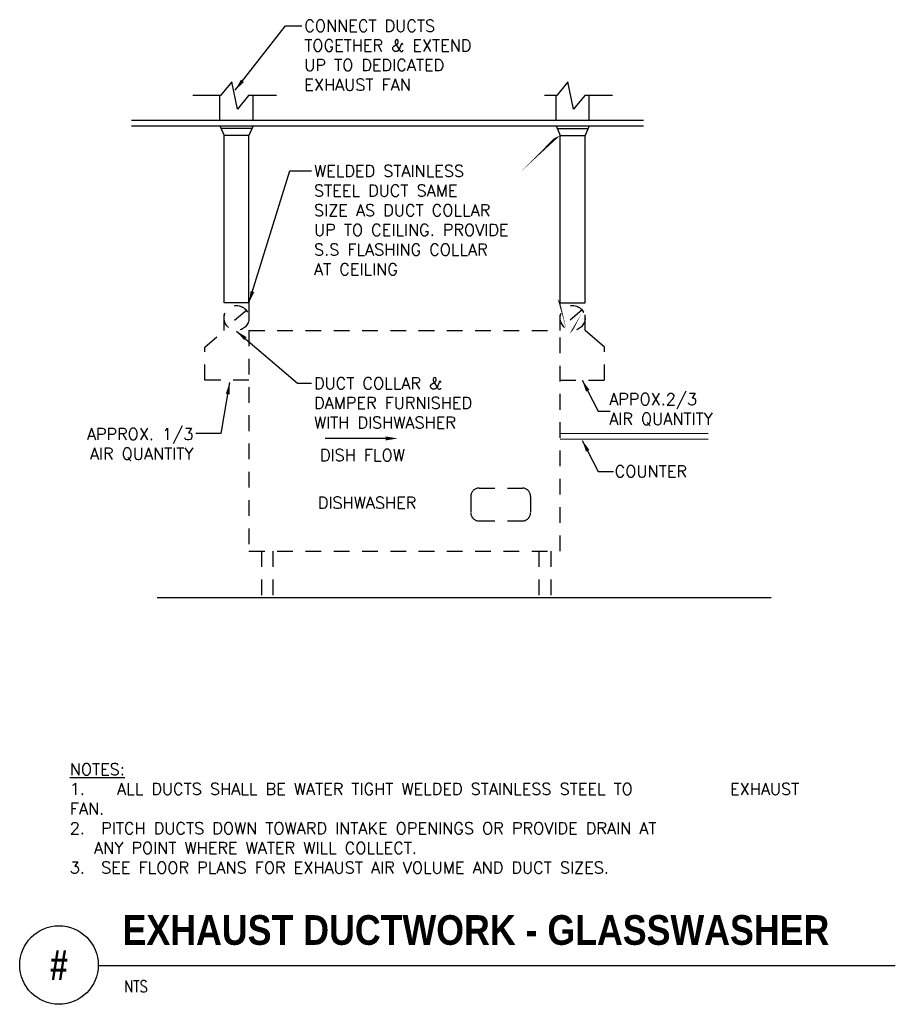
# Model space of a CAD drawing. Header units: inches. Extents: x 0.69 to 7.65, y 0.19 to 8.02.
import ezdxf
from ezdxf.enums import TextEntityAlignment as Align

# ---------------------------------------------------------------- set-up
doc = ezdxf.new("R2010")
doc.units = ezdxf.units.IN
doc.header["$MEASUREMENT"] = 0
doc.linetypes.add('HIDDEN2', pattern=[0.1875, 0.125, -0.0625])
for name, color, linetype in [('M-DETL-HEVY', 5, 'Continuous'), ('M-DETL-MEDM', 4, 'Continuous'), ('M-DETL-TEXT', 2, 'Continuous'), ('M-DETL-THIN', 2, 'Continuous'), ('M-DETL-XTHN', 1, 'Continuous')]:
    doc.layers.add(name, color=color, linetype=linetype)
doc.styles.add('BOLD', font='bold.shx', dxfattribs={"width": 0.9})
doc.styles.add('Romans', font='romans.shx')
doc.dimstyles.new('VA-Dims', dxfattribs={"dimtxt": 0.09375, "dimasz": 0.09375, "dimexe": 0.09375, "dimexo": 0.03125, "dimgap": 0.02, "dimtad": 1, "dimdec": 5, "dimzin": 0, "dimdsep": 46, "dimlunit": 4, "dimtxsty": 'Romans', "dimblk": 'ARCHTICK', "dimcen": 0.09375, "dimclrd": 256, "dimclre": 256, "dimclrt": 256, "dimadec": 0, "dimazin": 0, "dimtfac": 1, "dimtdec": 5, "dimtofl": 0, "dimtmove": 0, "dimatfit": 3, "dimfxl": 1, "dimfrac": 2, "dimtolj": 1, "dimtzin": 0, "dimlwd": -1, "dimlwe": -1, "dimarcsym": 0})

# ---------------------------------------------------------------- blocks, each defined once
blk = doc.blocks.new('_ArchTick')
at = {"color": 0, "linetype": 'ByBlock', "const_width": 0.15}
blk.add_lwpolyline([(-0.5, -0.5), (0.5, 0.5)], dxfattribs=at)

msp = doc.modelspace()

# ---------------------------------------------------------------- linework, layer by layer
at = {"layer": 'M-DETL-HEVY', "linetype": 'Continuous'}
for p, q in [((2.2809, 7.2191), (2.2809, 7.4171)), ((2.5449, 7.2191), (2.5449, 7.4171)), ((4.9551, 7.2191), (4.9551, 7.4171)), ((5.2191, 7.2191), (5.2191, 7.4171)), ((2.2809, 7.1751), (2.3139, 7.0977)), ((2.536, 7.1544), (2.2897, 7.1544)), ((2.5449, 7.1751), (2.5119, 7.0977)), ((4.9551, 7.1751), (4.9881, 7.0977)), ((4.9639, 7.1544), (5.2102, 7.1544)), ((5.2191, 7.1751), (5.1861, 7.0977)), ((2.3139, 5.7671), (2.3139, 7.0977)), ((2.5119, 7.0977), (2.3139, 7.0977)), ((2.5119, 5.7671), (2.5119, 7.0977)), ((4.9881, 5.7671), (4.9881, 7.0977)), ((4.9881, 7.0977), (5.1861, 7.0977)), ((5.1861, 5.7671), (5.1861, 7.0977)), ((2.5119, 5.7671), (2.3139, 5.7671)), ((4.9881, 5.7671), (5.1861, 5.7671)), ((5.3401, 5.4151), (5.1861, 5.5471)), ((6.1643, 4.7236), (4.9881, 4.7272)), ((6.1643, 4.6796), (4.9881, 4.6832))]:
    msp.add_line(p, q, dxfattribs=at)
at = {"layer": 'M-DETL-HEVY', "linetype": 'HIDDEN2'}
for p, q in [((2.3139, 5.5471), (2.3139, 5.7671)), ((2.5119, 5.7671), (2.5119, 5.5471)), ((4.9881, 5.5471), (4.9881, 5.7671)), ((5.1861, 5.5471), (5.1861, 5.7671)), ((2.1599, 5.4151), (2.3139, 5.5471)), ((2.5119, 5.5471), (4.9881, 5.5471)), ((2.5119, 5.5471), (2.5119, 3.792)), ((4.9881, 3.792), (4.9881, 5.5471)), ((2.1599, 5.1511), (2.1599, 5.4151)), ((5.3401, 5.1511), (5.3401, 5.4151)), ((2.5119, 5.1511), (2.1599, 5.1511)), ((4.9881, 5.1511), (5.3401, 5.1511)), ((2.5119, 3.792), (4.9881, 3.792))]:
    msp.add_line(p, q, dxfattribs=at)
at = {"layer": 'M-DETL-MEDM', "linetype": 'HIDDEN2'}
for p, q in [((2.4911, 5.707), (2.3418, 5.5774)), ((5.1618, 5.7112), (5.0125, 5.5817)), ((4.3429, 4.2936), (4.6868, 4.2936)), ((4.2769, 4.2276), (4.2769, 4.0976)), ((4.7528, 4.2276), (4.7528, 4.0976)), ((4.3429, 4.0316), (4.6868, 4.0316))]:
    msp.add_line(p, q, dxfattribs=at)
for centre in [(2.4129, 5.6463), (5.0871, 5.6463)]:
    msp.add_circle(centre, 0.099, dxfattribs=at)
for centre, start, end in [((4.3429, 4.2276), 90, 180), ((4.6868, 4.2276), 0, 90), ((4.3429, 4.0976), 180, 270), ((4.6868, 4.0976), 270, 0)]:
    msp.add_arc(centre, 0.066, start, end, dxfattribs=at)
at = {"layer": 'M-DETL-TEXT'}
msp.add_line((1.3125, 0.4951), (7.6544, 0.4951), dxfattribs=at)
for points in [[(5.0394, 7.5138, 0, 0.0313, 0), (4.9964, 7.5971, 0, 0, 0), (4.8022, 7.9736, 0, 0, 0), (4.3115, 7.9736, 0, 0, 0)], [(2.5119, 7.0977, 0, 0.0313, 0), (2.5827, 7.0364, 0, 0, 0), (2.8381, 6.8154, 0, 0, 0), (2.972, 6.8154, 0, 0, 0)], [(4.9881, 7.0977, 0, 0.0313, 0), (4.9096, 7.0465, 0, 0, 0), (4.6808, 6.8154, 0, 0, 0), (4.3258, 6.8154, 0, 0, 0)], [(4.9881, 5.7671, 0, 0.0313, 0), (4.9523, 5.8538, 0, 0, 0), (4.6808, 6.8154, 0, 0, 0)], [(5.0887, 5.5473, 0, 0.0313, 0), (5.033, 5.4719, 0, 0, 0), (4.8252, 5.1196, 0, 0, 0), (4.3848, 5.1197, 0, 0, 0)]]:
    msp.add_lwpolyline(points, format="xyseb", dxfattribs=at)
msp.add_circle((1, 0.5), 0.3125, dxfattribs=at)
at = {"layer": 'M-DETL-THIN', "linetype": 'Continuous'}
for p, q in [((1.5779, 7.2191), (5.6509, 7.2191)), ((6.6665, 3.4201), (1.7804, 3.4201))]:
    msp.add_line(p, q, dxfattribs=at)
at = {"layer": 'M-DETL-THIN'}
for p, q in [((1.5779, 7.1751), (5.6509, 7.1751)), ((3.6003, 4.6881), (3.1168, 4.6881))]:
    msp.add_line(p, q, dxfattribs=at)
at = {"layer": 'M-DETL-THIN', "linetype": 'HIDDEN2'}
for p, q in [((2.6108, 3.792), (2.6108, 3.4201)), ((2.7024, 3.792), (2.7024, 3.4201)), ((4.8191, 3.792), (4.8191, 3.4201)), ((4.9134, 3.792), (4.9134, 3.4201))]:
    msp.add_line(p, q, dxfattribs=at)
at = {"layer": 'M-DETL-THIN'}
msp.add_solid([(3.6003, 4.7038), (3.6003, 4.6725), (3.6941, 4.6881)], dxfattribs=at)
at = {"layer": 'M-DETL-XTHN'}
for points in [[(2.7306, 7.4171), (2.5087, 7.4171), (2.4199, 7.3073), (2.3749, 7.5256), (2.2861, 7.4171), (2.0641, 7.4171)], [(5.4048, 7.4171), (5.1829, 7.4171), (5.0941, 7.3073), (5.0491, 7.5256), (4.9603, 7.4171), (4.8633, 7.4171)]]:
    msp.add_lwpolyline(points, dxfattribs=at)

# ---------------------------------------------------------------- texts
at = {"layer": 'M-DETL-TEXT', "style": 'BOLD', "width": 0.8}
msp.add_text('#', height=0.2362, dxfattribs=at).set_placement((1, 0.5), align=Align.MIDDLE)
at = {"layer": 'M-DETL-TEXT', "style": 'Romans', "width": 0.8}
msp.add_text('NTS', height=0.09375, dxfattribs=at).set_placement((1.5201, 0.2834))
at = {"layer": 'M-DETL-TEXT', "char_height": 0.09375, "style": 'Romans'}
for s, insert, attachment_point in [('\\A1;CONNECT DUCTS\\PTOGETHER & EXTEND\\PUP TO DEDICATED \\PEXHAUST FAN', (2.952, 8.0171), 1), ('\\A1;WELDED STAINLESS\\PSTEEL DUCT SAME\\PSIZE AS DUCT COLLAR\\PUP TO CEILING. PROVIDE\\PS.S FLASHING COLLAR\\PAT CEILING', (3.0296, 6.8623), 1), ('\\A1;DUCT COLLAR &\\PDAMPER FURNISHED\\PWITH DISHWASHER', (3.0291, 5.1738), 1), ('\\A1;APPOX.2/3\\PAIR QUANTITY', (5.3779, 5.0473), 1), ('\\A1;APPROX. 1/3\\PAIR QUANTITY', (2.0695, 4.5106), 9), ('\\A1;COUNTER', (5.422, 4.4731), 1)]:
    msp.add_mtext(s, dxfattribs=dict(at, insert=insert, attachment_point=attachment_point))
at = {"layer": 'M-DETL-TEXT', "attachment_point": 1}
for s, insert, char_height, width, style in [('DISH FLOW', (3.0765, 4.6023), 0.09375, 0.745536, 'Romans'), ('DISHWASHER', (3.0595, 4.2242), 0.09375, 0.871205, 'Romans'), ('{\\LNOTES:\\P}1.^IALL DUCTS SHALL BE WATER TIGHT WELDED STAINLESS STEEL TO ^I^IEXHAUST FAN.\\P2.  PITCH DUCTS DOWN TOWARD INTAKE OPENINGS OR PROVIDE DRAIN AT \\P   ANY POINT WHERE WATER WILL COLLECT.\\P3.  SEE FLOOR PLANS FOR EXHAUST AIR VOLUME AND DUCT SIZES.', (1.0863, 2.1035), 0.0938, 5.531895, 'Romans'), ('EXHAUST DUCTWORK - GLASSWASHER ', (1.5062, 0.8966), 0.23622, 6.30448, 'BOLD')]:
    msp.add_mtext(s, dxfattribs=dict(at, insert=insert, char_height=char_height, width=width, style=style))

# ---------------------------------------------------------------- leaders
at = {"layer": 'M-DETL-TEXT', "annotation_type": 0, "has_hookline": 1}
for points, hookline_direction, text_width in [([(2.4024, 7.4587), (2.8028, 7.9703), (2.932, 7.9703)], 0, 1.5045), ([(2.5119, 5.7671), (2.8381, 6.8154), (3.0096, 6.8154)], 0, 1.7589), ([(2.412, 5.5426), (2.8987, 5.127), (3.0091, 5.127)], 0, 1.3884), ([(2.358, 5.1332), (2.2892, 4.7271), (2.0895, 4.727)], 1, 0.9464), ([(5.1641, 5.1511), (5.2914, 4.9043), (5.3844, 4.9045)], 0, 0.9286), ([(5.1641, 4.6727), (5.2914, 4.4259), (5.4124, 4.4259)], 0, 0.6116)]:
    msp.add_leader(points, dimstyle='VA-Dims', override={"dimgap": 0.02, "dimtad": 0}, dxfattribs=dict(at, hookline_direction=hookline_direction, text_width=text_width))

doc.saveas('drawing.dxf')
